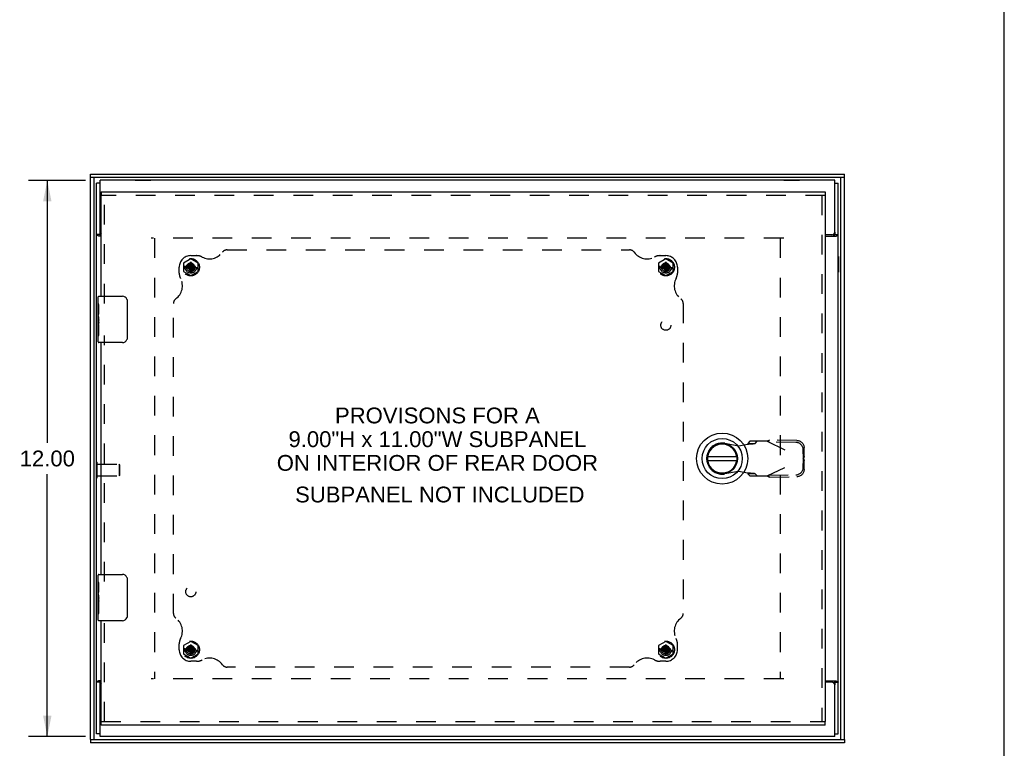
# Model space of a CAD drawing. Header units: inches. Extents: x 0 to 77.3, y 0 to 50.
# Tile 34 of 60: x 56 to 77.3, y 18.6 to 34.3. Entities that reach past the tile are written whole.
import ezdxf

# ---------------------------------------------------------------- set-up
doc = ezdxf.new("R2010")
doc.units = ezdxf.units.IN
doc.header["$LTSCALE"] = 4.25
doc.header["$MEASUREMENT"] = 0
doc.linetypes.add('HIDDEN', pattern=[0.2, 0.1, -0.1])
doc.layers.get('0').update_dxf_attribs({"linetype": 'CONTINUOUS'})
for name, color, linetype in [('DEFAULT_2', 8, 'HIDDEN'), ('DIMENSIONS', 7, 'CONTINUOUS'), ('FRONT_COVER', 7, 'CONTINUOUS'), ('REAR_DOOR', 7, 'CONTINUOUS'), ('SUBPANEL', 7, 'CONTINUOUS')]:
    doc.layers.add(name, color=color, linetype=linetype)
doc.styles.get("Standard").update_dxf_attribs({"font": 'arial.ttf'})
doc.dimstyles.new('DIMSTYLE_1', dxfattribs={"dimtxt": 0.340909, "dimasz": 0.454545, "dimexe": 0.09, "dimexo": 0.07, "dimgap": 0.0375, "dimtad": 0, "dimtih": 1, "dimtoh": 1, "dimzin": 4, "dimdsep": 46, "dimtxsty": 'Standard', "dimblk": '_FILLED', "dimblk1": '_FILLED', "dimblk2": '_FILLED', "dimcen": 0.09, "dimadec": 3, "dimazin": 1, "dimtfac": 1, "dimtdec": 3, "dimtofl": 0, "dimtmove": 0, "dimatfit": 3, "dimldrblk": '_FILLED', "dimfxl": 0, "dimtolj": 1, "dimtzin": 4, "dimarcsym": 0})

# ---------------------------------------------------------------- blocks, each defined once
blk = doc.blocks.new('_FILLED')
at = {"color": 0, "linetype": 'ByBlock'}
blk.add_solid([(0, 0), (-1, 0.2), (-1, -0.2)], dxfattribs=at)
blk = doc.blocks.new('*D3')
at = {"layer": 'DIMENSIONS', "color": 2, "linetype": 'Continuous'}
for p, q in [((57.444, 30.819), (56.214, 30.819)), ((56.623, 30.819), (56.623, 25.16)), ((56.623, 18.819), (56.623, 24.478)), ((57.444, 18.819), (56.214, 18.819))]:
    blk.add_line(p, q, dxfattribs=at)
at = {"layer": 'DIMENSIONS', "color": 2, "linetype": 'Continuous', "xscale": 0.4545454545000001, "yscale": 0.4545454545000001, "zscale": 0.4545454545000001}
for p, rotation in [((56.623, 30.819), 90), ((56.623, 18.819), 270)]:
    blk.add_blockref('_FILLED', p, dxfattribs=dict(at, rotation=rotation))
at = {"layer": 'DIMENSIONS', "color": 2, "linetype": 'Continuous', "insert": (56.623, 24.99), "char_height": 0.3409, "width": 1.19128, "attachment_point": 2, "line_spacing_factor": 0.9}
blk.add_mtext('12.00', dxfattribs=at)

msp = doc.modelspace()

# ---------------------------------------------------------------- linework, layer by layer
at = {"color": 7, "linetype": 'Continuous'}
for p, q in [((77.272727, 0), (77.272727, 50)), ((58.518945, 30.82336), (58.518945, 30.81936)), ((58.518945, 30.82336), (58.855945, 30.82336)), ((58.855945, 30.82336), (58.855945, 30.81936)), ((72.518945, 30.82336), (72.855945, 30.82336)), ((72.518945, 30.82336), (72.518945, 30.81936)), ((72.855945, 30.82336), (72.855945, 30.81936)), ((57.762445, 30.75636), (57.687445, 30.75636)), ((73.612445, 30.75636), (73.687445, 30.75636)), ((57.762445, 29.647419), (57.687445, 29.647419)), ((57.762445, 29.647419), (57.762445, 29.70436)), ((73.612445, 29.70436), (73.612445, 29.647419)), ((73.612445, 29.647419), (73.687445, 29.647419)), ((57.682445, 28.83836), (57.682445, 29.17536)), ((57.682445, 29.17536), (57.687445, 29.17536)), ((73.691445, 29.17536), (73.687445, 29.17536)), ((73.691445, 29.17536), (73.691445, 28.83836)), ((57.682445, 28.83836), (57.687445, 28.83836)), ((73.691445, 28.83836), (73.687445, 28.83836)), ((57.682445, 24.40086), (57.682445, 24.73786)), ((57.682445, 24.73786), (57.687445, 24.73786)), ((57.682445, 24.40086), (57.687445, 24.40086)), ((57.762445, 19.991301), (57.687445, 19.991301)), ((57.762445, 19.93436), (57.762445, 19.991301)), ((73.612445, 19.991301), (73.687445, 19.991301)), ((73.612445, 19.991301), (73.612445, 19.93436)), ((57.762445, 18.88236), (57.687445, 18.88236)), ((73.612445, 18.88236), (73.687445, 18.88236))]:
    msp.add_line(p, q, dxfattribs=at)
at = {"color": 3, "linetype": 'Continuous'}
for p, q in [((57.762445, 29.70436), (57.762445, 30.81936)), ((73.612445, 30.81936), (57.762445, 30.81936)), ((73.612445, 29.70436), (73.612445, 30.81936)), ((57.687445, 18.88236), (57.687445, 30.75636)), ((73.687445, 18.88236), (73.687445, 30.75636)), ((57.781945, 29.61736), (57.73063, 29.61736)), ((73.552445, 29.64436), (73.406945, 29.64436)), ((73.406945, 29.61736), (73.64426, 29.61736)), ((57.781945, 20.02136), (57.73063, 20.02136)), ((73.406945, 20.02136), (73.64426, 20.02136)), ((73.552445, 19.99436), (73.406945, 19.99436)), ((57.762445, 18.81936), (57.762445, 19.93436)), ((73.612445, 18.81936), (73.612445, 19.93436)), ((73.612445, 18.81936), (57.762445, 18.81936))]:
    msp.add_line(p, q, dxfattribs=at)
for points in [[(57.713863, 29.626587), (57.709564, 29.628413), (57.707442, 29.629328), (57.705376, 29.630244), (57.703389, 29.63116), (57.701505, 29.632073), (57.699753, 29.632975), (57.698115, 29.633878), (57.696586, 29.634791), (57.695155, 29.635725), (57.693791, 29.636711), (57.692563, 29.637709), (57.691518, 29.638674), (57.690618, 29.639625), (57.689851, 29.640567), (57.689203, 29.641505), (57.688666, 29.642443), (57.68823, 29.64339), (57.687891, 29.644351), (57.687647, 29.645336), (57.687496, 29.64636), (57.687445, 29.647419)], [(57.73063, 29.61736), (57.729643, 29.618215), (57.728493, 29.619097), (57.727165, 29.620007), (57.725666, 29.620933), (57.724005, 29.621869), (57.722192, 29.622811), (57.720245, 29.623757), (57.718188, 29.624703), (57.716045, 29.625649), (57.713863, 29.626587)], [(73.64426, 29.61736), (73.645247, 29.618215), (73.646397, 29.619097), (73.647725, 29.620007), (73.649223, 29.620933), (73.650885, 29.621869), (73.652698, 29.622811), (73.654645, 29.623757), (73.656701, 29.624703), (73.658845, 29.625649), (73.661027, 29.626587), (73.665326, 29.628413)], [(73.665326, 29.628413), (73.667447, 29.629328), (73.669514, 29.630244), (73.671501, 29.63116), (73.673385, 29.632073), (73.675137, 29.632975), (73.676775, 29.633878), (73.678304, 29.634791), (73.679735, 29.635725), (73.681098, 29.636711), (73.682327, 29.637709), (73.683372, 29.638674), (73.684272, 29.639625), (73.685039, 29.640567), (73.685687, 29.641505), (73.686224, 29.642443), (73.68666, 29.64339), (73.686998, 29.644351), (73.687243, 29.645336), (73.687394, 29.64636), (73.687445, 29.647419)], [(57.709564, 20.010307), (57.707442, 20.009392), (57.705376, 20.008476), (57.703389, 20.00756), (57.701505, 20.006647), (57.699753, 20.005745), (57.698115, 20.004842), (57.696586, 20.003929), (57.695155, 20.002995), (57.693791, 20.002009), (57.692563, 20.001011), (57.691518, 20.000046), (57.690618, 19.999095), (57.689851, 19.998153), (57.689203, 19.997216), (57.688666, 19.996277), (57.68823, 19.995331), (57.687891, 19.994369), (57.687647, 19.993384), (57.687496, 19.99236), (57.687445, 19.991301)], [(57.73063, 20.02136), (57.729643, 20.020505), (57.728493, 20.019623), (57.727165, 20.018713), (57.725666, 20.017788), (57.724005, 20.016851), (57.722192, 20.015909), (57.720245, 20.014963), (57.718188, 20.014018), (57.716045, 20.013071), (57.713863, 20.012133), (57.709564, 20.010307)], [(73.64426, 20.02136), (73.645247, 20.020505), (73.646397, 20.019623), (73.647725, 20.018713), (73.649223, 20.017788), (73.650885, 20.016851), (73.652698, 20.015909), (73.654645, 20.014963), (73.656701, 20.014018), (73.658845, 20.013071), (73.661027, 20.012133)], [(73.661027, 20.012133), (73.665326, 20.010307), (73.667447, 20.009392), (73.669514, 20.008476), (73.671501, 20.00756), (73.673385, 20.006647), (73.675137, 20.005745), (73.676775, 20.004842), (73.678304, 20.003929), (73.679735, 20.002995), (73.681098, 20.002009), (73.682327, 20.001011), (73.683372, 20.000046), (73.684272, 19.999095), (73.685039, 19.998153), (73.685687, 19.997216), (73.686224, 19.996277), (73.68666, 19.995331), (73.686998, 19.994369), (73.687243, 19.993384), (73.687394, 19.99236), (73.687445, 19.991301)]]:
    msp.add_lwpolyline(points, dxfattribs=at)
at = {"color": 7, "linetype": 'Continuous'}
for points in [[(57.773199, 29.634684), (57.770736, 29.636486), (57.769539, 29.63738), (57.768369, 29.63829), (57.767215, 29.639246), (57.766146, 29.64022), (57.765208, 29.641183), (57.764405, 29.642144), (57.763746, 29.643096), (57.763232, 29.644032), (57.762858, 29.644945), (57.762614, 29.645823), (57.762484, 29.646649), (57.762445, 29.647419)], [(57.781945, 29.625984), (57.781776, 29.626299), (57.781154, 29.627273), (57.780398, 29.628283), (57.779547, 29.629273), (57.778663, 29.63019), (57.777715, 29.631083), (57.776683, 29.631981), (57.775581, 29.632878), (57.774411, 29.633781), (57.773199, 29.634684)], [(73.591597, 29.61736), (73.591436, 29.618453), (73.591361, 29.619509), (73.591367, 29.620526), (73.591452, 29.621515), (73.591614, 29.622481), (73.591856, 29.623435), (73.592182, 29.624385), (73.592598, 29.625337), (73.593113, 29.626299), (73.593736, 29.627273), (73.594492, 29.628283), (73.595342, 29.629273), (73.596227, 29.63019), (73.597174, 29.631083), (73.598207, 29.631981), (73.599309, 29.632878), (73.600478, 29.633781), (73.60169, 29.634684), (73.602922, 29.635586), (73.604153, 29.636486), (73.605351, 29.63738), (73.606521, 29.63829), (73.607675, 29.639246), (73.608744, 29.64022), (73.609682, 29.641183), (73.610484, 29.642144), (73.611143, 29.643096), (73.611657, 29.644032), (73.612031, 29.644945), (73.612276, 29.645823), (73.612406, 29.646649), (73.612445, 29.647419)], [(57.781945, 20.012736), (57.781776, 20.012421), (57.781154, 20.011447), (57.780398, 20.010437), (57.779547, 20.009447), (57.778663, 20.00853), (57.777715, 20.007637), (57.776683, 20.006739), (57.775581, 20.005842), (57.774411, 20.004939), (57.773199, 20.004036), (57.771967, 20.003135), (57.770736, 20.002234), (57.769539, 20.00134), (57.768369, 20.000431), (57.767215, 19.999474), (57.766146, 19.998501), (57.765208, 19.997537), (57.764405, 19.996577), (57.763746, 19.995625), (57.763232, 19.994688), (57.762858, 19.993775), (57.762614, 19.992897), (57.762484, 19.992072), (57.762445, 19.991301)], [(73.591597, 20.02136), (73.591436, 20.020267), (73.591361, 20.019211), (73.591367, 20.018194), (73.591452, 20.017205), (73.591614, 20.016239), (73.591856, 20.015285), (73.592182, 20.014335), (73.592598, 20.013383), (73.593113, 20.012421), (73.593736, 20.011447), (73.594492, 20.010437), (73.595342, 20.009447), (73.596227, 20.00853), (73.597174, 20.007637), (73.598207, 20.006739), (73.599309, 20.005842), (73.600478, 20.004939), (73.60169, 20.004036)], [(73.60169, 20.004036), (73.604153, 20.002234), (73.605351, 20.00134), (73.606521, 20.000431), (73.607675, 19.999474), (73.608744, 19.998501), (73.609682, 19.997537), (73.610484, 19.996577), (73.611143, 19.995625), (73.611657, 19.994688), (73.612031, 19.993775), (73.612276, 19.992897), (73.612406, 19.992072), (73.612445, 19.991301)]]:
    msp.add_lwpolyline(points, dxfattribs=at)
at = {"color": 3, "linetype": 'Continuous'}
for centre, start, end in [((57.822445, 29.70436), 180, 227.5190879), ((73.552445, 29.70436), 270, 360), ((57.822445, 19.93436), 132.4809121, 180), ((73.552445, 19.93436), 0, 90)]:
    msp.add_arc(centre, 0.06, start, end, dxfattribs=at)
at = {"layer": 'DEFAULT_2', "color": 8, "linetype": 'HIDDEN'}
for p, q in [((72.512445, 29.56936), (58.862445, 29.56936)), ((58.937445, 29.56936), (58.937445, 20.06936)), ((72.437445, 29.56936), (72.437445, 20.06936)), ((57.687445, 24.73786), (57.700445, 24.73786)), ((57.700445, 24.40086), (57.700445, 24.73786)), ((57.700445, 24.69336), (58.172445, 24.69336)), ((58.172445, 24.69336), (58.172445, 24.44536)), ((58.182445, 24.68336), (58.172445, 24.69336)), ((58.182445, 24.68336), (58.182445, 24.45536)), ((57.700445, 24.44536), (58.172445, 24.44536)), ((58.182445, 24.45536), (58.172445, 24.44536)), ((57.687445, 24.40086), (57.700445, 24.40086)), ((72.512445, 20.06936), (58.862445, 20.06936))]:
    msp.add_line(p, q, dxfattribs=at)
at = {"layer": 'FRONT_COVER', "color": 7, "linetype": 'Continuous'}
for p, q in [((57.552445, 30.87936), (57.552445, 30.95436)), ((73.822445, 30.87936), (57.552445, 30.87936)), ((57.627445, 30.87936), (57.627445, 18.75936)), ((73.747445, 18.75936), (73.747445, 30.87936)), ((73.822445, 30.87936), (73.822445, 30.95436)), ((57.552445, 18.75936), (57.552445, 18.68436)), ((57.552445, 18.75936), (73.822445, 18.75936)), ((73.822445, 18.75936), (73.822445, 18.68436))]:
    msp.add_line(p, q, dxfattribs=at)
at = {"layer": 'FRONT_COVER', "color": 3, "linetype": 'Continuous'}
for p, q in [((57.552445, 30.95436), (73.822445, 30.95436)), ((57.552445, 18.75936), (57.552445, 30.87936)), ((73.822445, 18.75936), (73.822445, 30.87936)), ((73.822445, 18.68436), (57.552445, 18.68436))]:
    msp.add_line(p, q, dxfattribs=at)
at = {"layer": 'REAR_DOOR', "color": 7, "linetype": 'Continuous'}
for p, q in [((57.781945, 30.56936), (57.781945, 30.49436)), ((73.406945, 30.56936), (73.406945, 30.49436)), ((57.721945, 28.160401), (57.721945, 28.30436)), ((57.736945, 28.31936), (58.246945, 28.31936)), ((57.721945, 28.081409), (57.721945, 28.157224)), ((57.730893, 28.102298), (57.721945, 28.102298)), ((57.721953, 28.070853), (57.721945, 28.081409)), ((57.721953, 27.934535), (57.721953, 28.070853)), ((57.731945, 27.934535), (57.731945, 28.091334)), ((58.346852, 28.21936), (58.346852, 27.41936)), ((57.721945, 27.904455), (57.721945, 27.934535)), ((57.724731, 27.871677), (57.721945, 27.871677)), ((57.721953, 27.934535), (57.731945, 27.934535)), ((57.721945, 27.739895), (57.731204, 27.739895)), ((57.721945, 27.70392), (57.731945, 27.70392)), ((57.721953, 27.473549), (57.721953, 27.641046)), ((57.721953, 27.641046), (57.731945, 27.641046)), ((57.731945, 27.750866), (57.731945, 27.803851)), ((57.731945, 27.473549), (57.731945, 27.70392)), ((57.721945, 27.33436), (57.721945, 27.473549)), ((57.721953, 27.473549), (57.731945, 27.473549)), ((58.246945, 27.31936), (57.736945, 27.31936)), ((71.497636, 24.856431), (70.872655, 24.856431)), ((70.872655, 24.777691), (71.497636, 24.777691)), ((57.736945, 22.31936), (58.246945, 22.31936)), ((57.721945, 22.160401), (57.721945, 22.30436)), ((57.721945, 22.081409), (57.721945, 22.157224)), ((57.730893, 22.102298), (57.721945, 22.102298)), ((58.346852, 22.21936), (58.346852, 21.41936)), ((57.721953, 22.070853), (57.721945, 22.081409)), ((57.721945, 21.904455), (57.721945, 21.934535)), ((57.721945, 21.795857), (57.721945, 21.902008)), ((57.721953, 21.934535), (57.721953, 22.070853)), ((57.721953, 21.934535), (57.731945, 21.934535)), ((57.731945, 21.934535), (57.731945, 22.091334)), ((57.724731, 21.871677), (57.721945, 21.871677)), ((57.721953, 21.780461), (57.721945, 21.795857)), ((57.721945, 21.739895), (57.731204, 21.739895)), ((57.721945, 21.70392), (57.731945, 21.70392)), ((57.731945, 21.750866), (57.731945, 21.803851)), ((57.731945, 21.473549), (57.731945, 21.70392)), ((57.721945, 21.33436), (57.721945, 21.473549)), ((57.721953, 21.473549), (57.721953, 21.641046)), ((57.721953, 21.641046), (57.731945, 21.641046)), ((57.721953, 21.473549), (57.731945, 21.473549)), ((58.246945, 21.31936), (57.736945, 21.31936)), ((57.781945, 19.06936), (57.781945, 19.14436)), ((73.406945, 19.06936), (73.406945, 19.14436))]:
    msp.add_line(p, q, dxfattribs=at)
at = {"layer": 'REAR_DOOR', "color": 3, "linetype": 'Continuous'}
for p, q in [((57.781945, 30.56936), (73.406945, 30.56936)), ((57.781945, 28.31936), (57.781945, 30.49436)), ((73.406945, 30.49436), (73.406945, 19.14436)), ((57.781945, 22.31936), (57.781945, 27.31936)), ((57.781945, 19.14436), (57.781945, 21.31936)), ((73.406945, 19.06936), (57.781945, 19.06936))]:
    msp.add_line(p, q, dxfattribs=at)
at = {"layer": 'REAR_DOOR', "color": 8, "linetype": 'HIDDEN'}
for p, q in [((73.406945, 30.49436), (57.781945, 30.49436)), ((57.856945, 28.16436), (57.856945, 30.49436)), ((73.331945, 30.49436), (73.331945, 19.14436)), ((59.719445, 29.124493), (59.563445, 29.034427)), ((59.875445, 29.034427), (59.719445, 29.124493)), ((69.969445, 29.124493), (69.813445, 29.034427)), ((70.125445, 29.034427), (69.969445, 29.124493)), ((59.563445, 29.034427), (59.563445, 28.854293)), ((59.62116, 28.95986), (59.620178, 28.959824)), ((59.620178, 28.959824), (59.818711, 28.928896)), ((59.620178, 28.928896), (59.818711, 28.959824)), ((59.620178, 28.928896), (59.62116, 28.92886)), ((59.650945, 28.95986), (59.62116, 28.95986)), ((59.62116, 28.92886), (59.650945, 28.92886)), ((59.625445, 28.94436), (59.719445, 28.94436)), ((59.684545, 28.979259), (59.650945, 28.95986)), ((59.650945, 28.95986), (59.787945, 28.92886)), ((59.650945, 28.92886), (59.787945, 28.95986)), ((59.650945, 28.92886), (59.684545, 28.909461)), ((59.703945, 29.01286), (59.684545, 28.979259)), ((59.684545, 28.909461), (59.754344, 28.979259)), ((59.684545, 28.979259), (59.754344, 28.909461)), ((59.684545, 28.909461), (59.703945, 28.87586)), ((59.703981, 29.043627), (59.703945, 29.042645)), ((59.703945, 29.042645), (59.703945, 29.01286)), ((59.703945, 28.87586), (59.734945, 29.01286)), ((59.734945, 28.87586), (59.703945, 29.01286)), ((59.703981, 28.845094), (59.734908, 29.043627)), ((59.734908, 28.845094), (59.703981, 29.043627)), ((59.719445, 28.94436), (59.719445, 28.87036)), ((59.734945, 29.042645), (59.734908, 29.043627)), ((59.734945, 29.01286), (59.734945, 29.042645)), ((59.754344, 28.979259), (59.734945, 29.01286)), ((59.734945, 28.87586), (59.754344, 28.909461)), ((59.787945, 28.95986), (59.754344, 28.979259)), ((59.754344, 28.909461), (59.787945, 28.92886)), ((59.81773, 28.95986), (59.787945, 28.95986)), ((59.787945, 28.92886), (59.81773, 28.92886)), ((59.818711, 28.959824), (59.81773, 28.95986)), ((59.81773, 28.92886), (59.818711, 28.928896)), ((59.875445, 28.854293), (59.875445, 29.034427)), ((69.813445, 29.034427), (69.813445, 28.854293)), ((69.87116, 28.95986), (69.870178, 28.959824)), ((69.870178, 28.928896), (70.068711, 28.959824)), ((69.870178, 28.959824), (70.068711, 28.928896)), ((69.870178, 28.928896), (69.87116, 28.92886)), ((69.900945, 28.95986), (69.87116, 28.95986)), ((69.87116, 28.92886), (69.900945, 28.92886)), ((69.875445, 28.94436), (69.969445, 28.94436)), ((69.934545, 28.979259), (69.900945, 28.95986)), ((69.900945, 28.92886), (70.037945, 28.95986)), ((69.900945, 28.95986), (70.037945, 28.92886)), ((69.900945, 28.92886), (69.934545, 28.909461)), ((69.953945, 29.01286), (69.934545, 28.979259)), ((69.934545, 28.909461), (70.004344, 28.979259)), ((69.934545, 28.979259), (70.004344, 28.909461)), ((69.934545, 28.909461), (69.953945, 28.87586)), ((69.953981, 29.043627), (69.953945, 29.042645)), ((69.953945, 29.042645), (69.953945, 29.01286)), ((69.953945, 28.87586), (69.984945, 29.01286)), ((69.984945, 28.87586), (69.953945, 29.01286)), ((69.953981, 28.845094), (69.984908, 29.043627)), ((69.984908, 28.845094), (69.953981, 29.043627)), ((69.969445, 28.94436), (69.969445, 28.87036)), ((69.984945, 29.042645), (69.984908, 29.043627)), ((69.984945, 29.01286), (69.984945, 29.042645)), ((70.004344, 28.979259), (69.984945, 29.01286)), ((69.984945, 28.87586), (70.004344, 28.909461)), ((70.037945, 28.95986), (70.004344, 28.979259)), ((70.004344, 28.909461), (70.037945, 28.92886)), ((70.06773, 28.95986), (70.037945, 28.95986)), ((70.037945, 28.92886), (70.06773, 28.92886)), ((70.068711, 28.959824), (70.06773, 28.95986)), ((70.06773, 28.92886), (70.068711, 28.928896)), ((70.125445, 28.854293), (70.125445, 29.034427)), ((59.563445, 28.854293), (59.719445, 28.764227)), ((59.703945, 28.87586), (59.703945, 28.846075)), ((59.703945, 28.846075), (59.703981, 28.845094)), ((59.719445, 28.764227), (59.875445, 28.854293)), ((59.734908, 28.845094), (59.734945, 28.846075)), ((59.734945, 28.846075), (59.734945, 28.87586)), ((69.813445, 28.854293), (69.969445, 28.764227)), ((69.953945, 28.87586), (69.953945, 28.846075)), ((69.953945, 28.846075), (69.953981, 28.845094)), ((69.969445, 28.764227), (70.125445, 28.854293)), ((69.984908, 28.845094), (69.984945, 28.846075)), ((69.984945, 28.846075), (69.984945, 28.87586)), ((57.856945, 22.16436), (57.856945, 27.47436)), ((71.245168, 25.146254), (71.539508, 25.09262)), ((71.539508, 25.09262), (71.736358, 25.130476)), ((71.781819, 25.191045), (71.740235, 25.144993)), ((71.740235, 25.144993), (71.895323, 25.144993)), ((72.155618, 25.191045), (71.781819, 25.191045)), ((71.895323, 25.144993), (71.936907, 25.191045)), ((72.155618, 25.191045), (72.94302, 24.817029)), ((72.183902, 25.177611), (72.203657, 25.2192)), ((72.77437, 25.16753), (72.183902, 25.177611)), ((72.794125, 25.20912), (72.203657, 25.2192)), ((72.936638, 24.820061), (72.93325, 25.012998)), ((72.956393, 24.86165), (72.936638, 24.820061)), ((72.956393, 24.86165), (72.953005, 25.054587)), ((72.956393, 24.86165), (72.954236, 24.854371)), ((72.155618, 24.443014), (72.94302, 24.817029)), ((72.93325, 24.621061), (72.936638, 24.813998)), ((72.936638, 24.813998), (72.956393, 24.772409)), ((72.947568, 24.832084), (72.94302, 24.817029)), ((72.953005, 24.579472), (72.956393, 24.772409)), ((71.539508, 24.541439), (71.245168, 24.487805)), ((71.736358, 24.503583), (71.539508, 24.541439)), ((71.895323, 24.489066), (71.740235, 24.489066)), ((71.740235, 24.489066), (71.781819, 24.443014)), ((71.781819, 24.443014), (72.155618, 24.443014)), ((71.936907, 24.443014), (71.895323, 24.489066)), ((72.183902, 24.456448), (72.77437, 24.466529)), ((72.203657, 24.414859), (72.183902, 24.456448)), ((72.203657, 24.414859), (72.794125, 24.424939)), ((57.856945, 19.14436), (57.856945, 21.47436)), ((59.719445, 20.874493), (59.563445, 20.784427)), ((59.875445, 20.784427), (59.719445, 20.874493)), ((69.969445, 20.874493), (69.813445, 20.784427)), ((70.125445, 20.784427), (69.969445, 20.874493)), ((59.563445, 20.784427), (59.563445, 20.604293)), ((59.62116, 20.70986), (59.620178, 20.709824)), ((59.620178, 20.709824), (59.818711, 20.678896)), ((59.620178, 20.678896), (59.818711, 20.709824)), ((59.620178, 20.678896), (59.62116, 20.67886)), ((59.650945, 20.70986), (59.62116, 20.70986)), ((59.62116, 20.67886), (59.650945, 20.67886)), ((59.625445, 20.69436), (59.719445, 20.69436)), ((59.684545, 20.729259), (59.650945, 20.70986)), ((59.650945, 20.70986), (59.787945, 20.67886)), ((59.650945, 20.67886), (59.787945, 20.70986)), ((59.650945, 20.67886), (59.684545, 20.659461)), ((59.703945, 20.76286), (59.684545, 20.729259)), ((59.684545, 20.729259), (59.754344, 20.659461)), ((59.684545, 20.659461), (59.754344, 20.729259)), ((59.684545, 20.659461), (59.703945, 20.62586)), ((59.703981, 20.793627), (59.703945, 20.792645)), ((59.703945, 20.792645), (59.703945, 20.76286)), ((59.734945, 20.62586), (59.703945, 20.76286)), ((59.703945, 20.62586), (59.734945, 20.76286)), ((59.703945, 20.62586), (59.703945, 20.596075)), ((59.734908, 20.595094), (59.703981, 20.793627)), ((59.703981, 20.595094), (59.734908, 20.793627)), ((59.719445, 20.69436), (59.719445, 20.62036)), ((59.734945, 20.792645), (59.734908, 20.793627)), ((59.734945, 20.76286), (59.734945, 20.792645)), ((59.754344, 20.729259), (59.734945, 20.76286)), ((59.734945, 20.62586), (59.754344, 20.659461)), ((59.734945, 20.596075), (59.734945, 20.62586)), ((59.787945, 20.70986), (59.754344, 20.729259)), ((59.754344, 20.659461), (59.787945, 20.67886)), ((59.81773, 20.70986), (59.787945, 20.70986)), ((59.787945, 20.67886), (59.81773, 20.67886)), ((59.818711, 20.709824), (59.81773, 20.70986)), ((59.81773, 20.67886), (59.818711, 20.678896)), ((59.875445, 20.604293), (59.875445, 20.784427)), ((69.813445, 20.784427), (69.813445, 20.604293)), ((69.87116, 20.70986), (69.870178, 20.709824)), ((69.870178, 20.678896), (70.068711, 20.709824)), ((69.870178, 20.709824), (70.068711, 20.678896)), ((69.870178, 20.678896), (69.87116, 20.67886)), ((69.900945, 20.70986), (69.87116, 20.70986)), ((69.87116, 20.67886), (69.900945, 20.67886)), ((69.875445, 20.69436), (69.969445, 20.69436)), ((69.934545, 20.729259), (69.900945, 20.70986)), ((69.900945, 20.67886), (70.037945, 20.70986)), ((69.900945, 20.70986), (70.037945, 20.67886)), ((69.900945, 20.67886), (69.934545, 20.659461)), ((69.953945, 20.76286), (69.934545, 20.729259)), ((69.934545, 20.729259), (70.004344, 20.659461)), ((69.934545, 20.659461), (70.004344, 20.729259)), ((69.934545, 20.659461), (69.953945, 20.62586)), ((69.953981, 20.793627), (69.953945, 20.792645)), ((69.953945, 20.792645), (69.953945, 20.76286)), ((69.984945, 20.62586), (69.953945, 20.76286)), ((69.953945, 20.62586), (69.984945, 20.76286)), ((69.953945, 20.62586), (69.953945, 20.596075)), ((69.984908, 20.595094), (69.953981, 20.793627)), ((69.953981, 20.595094), (69.984908, 20.793627)), ((69.969445, 20.69436), (69.969445, 20.62036)), ((69.984945, 20.792645), (69.984908, 20.793627)), ((69.984945, 20.76286), (69.984945, 20.792645)), ((70.004344, 20.729259), (69.984945, 20.76286)), ((69.984945, 20.62586), (70.004344, 20.659461)), ((69.984945, 20.596075), (69.984945, 20.62586)), ((70.037945, 20.70986), (70.004344, 20.729259)), ((70.004344, 20.659461), (70.037945, 20.67886)), ((70.06773, 20.70986), (70.037945, 20.70986)), ((70.037945, 20.67886), (70.06773, 20.67886)), ((70.068711, 20.709824), (70.06773, 20.70986)), ((70.06773, 20.67886), (70.068711, 20.678896)), ((70.125445, 20.604293), (70.125445, 20.784427)), ((59.563445, 20.604293), (59.719445, 20.514227)), ((59.703945, 20.596075), (59.703981, 20.595094)), ((59.719445, 20.514227), (59.875445, 20.604293)), ((59.734908, 20.595094), (59.734945, 20.596075)), ((69.813445, 20.604293), (69.969445, 20.514227)), ((69.953945, 20.596075), (69.953981, 20.595094)), ((69.969445, 20.514227), (70.125445, 20.604293)), ((69.984908, 20.595094), (69.984945, 20.596075)), ((57.781945, 19.14436), (73.406945, 19.14436))]:
    msp.add_line(p, q, dxfattribs=at)
for points in [[(59.620178, 28.959824), (59.620049, 28.954673), (59.619971, 28.94953), (59.619944, 28.94436), (59.619971, 28.939191), (59.620049, 28.934047), (59.620178, 28.928896)], [(59.719445, 29.04386), (59.71685, 29.043854), (59.714265, 29.043834), (59.711685, 29.043801), (59.709111, 29.043756), (59.706544, 29.043698), (59.703981, 29.043627)], [(59.734908, 29.043627), (59.732346, 29.043697), (59.72978, 29.043756), (59.727207, 29.043801), (59.724627, 29.043834), (59.722041, 29.043854), (59.719445, 29.04386)], [(59.818711, 28.928896), (59.81884, 28.934047), (59.818919, 28.939191), (59.818946, 28.94436), (59.818919, 28.94953), (59.81884, 28.954673), (59.818711, 28.959824)], [(69.870178, 28.959824), (69.870049, 28.954673), (69.869971, 28.94953), (69.869944, 28.94436), (69.869971, 28.939191), (69.870049, 28.934047), (69.870178, 28.928896)], [(69.969445, 29.04386), (69.96685, 29.043854), (69.964265, 29.043834), (69.961685, 29.043801), (69.959111, 29.043756), (69.956544, 29.043698), (69.953981, 29.043627)], [(69.984908, 29.043627), (69.982346, 29.043697), (69.97978, 29.043756), (69.977207, 29.043801), (69.974627, 29.043834), (69.972041, 29.043854), (69.969445, 29.04386)], [(70.068711, 28.928896), (70.06884, 28.934047), (70.068919, 28.939191), (70.068946, 28.94436), (70.068919, 28.94953), (70.06884, 28.954673), (70.068711, 28.959824)], [(59.716239, 28.859426), (59.712278, 28.858491), (59.708003, 28.857807), (59.703377, 28.857353), (59.698472, 28.857197), (59.69335, 28.857396), (59.688081, 28.85796), (59.68278, 28.85892), (59.677441, 28.860267)], [(59.703981, 28.845094), (59.706543, 28.845023), (59.709109, 28.844964), (59.711683, 28.844919), (59.714263, 28.844886), (59.716849, 28.844866), (59.719445, 28.84486)], [(59.716239, 28.859426), (59.717105, 28.862304), (59.717928, 28.865086), (59.718707, 28.867771), (59.719445, 28.87036)], [(59.719445, 28.84486), (59.72204, 28.844866), (59.724625, 28.844886), (59.727205, 28.844919), (59.729779, 28.844964), (59.732345, 28.845023), (59.734908, 28.845094)], [(69.966239, 28.859426), (69.962278, 28.858491), (69.958003, 28.857807), (69.953377, 28.857353), (69.948472, 28.857197), (69.94335, 28.857396), (69.938081, 28.85796), (69.93278, 28.85892), (69.927441, 28.860267)], [(69.953981, 28.845094), (69.956543, 28.845023), (69.959109, 28.844964), (69.961683, 28.844919), (69.964263, 28.844886), (69.966849, 28.844866), (69.969445, 28.84486)], [(69.966239, 28.859426), (69.967105, 28.862304), (69.967928, 28.865086), (69.968707, 28.867771), (69.969445, 28.87036)], [(69.969445, 28.84486), (69.97204, 28.844866), (69.974625, 28.844886), (69.977205, 28.844919), (69.979779, 28.844964), (69.982345, 28.845023), (69.984908, 28.845094)], [(71.736358, 25.130476), (71.752431, 25.131513), (71.768344, 25.13255), (71.783937, 25.133587), (71.799058, 25.134624), (71.813557, 25.13566), (71.827288, 25.136697), (71.840115, 25.137734), (71.85191, 25.138771), (71.862559, 25.139808), (71.871952, 25.140845), (71.879998, 25.141882), (71.886617, 25.142919), (71.891742, 25.143956), (71.895323, 25.144993)], [(71.740235, 25.144993), (71.739973, 25.142573), (71.739516, 25.140154), (71.738889, 25.137734), (71.738126, 25.135315), (71.737267, 25.132895), (71.736358, 25.130476)], [(72.155618, 25.191045), (72.163672, 25.195837), (72.171718, 25.200613), (72.179747, 25.205354), (72.187752, 25.210043), (72.195725, 25.214664), (72.203657, 25.2192)], [(72.93325, 25.012998), (72.932217, 25.028002), (72.929716, 25.042733), (72.925724, 25.057259), (72.920312, 25.071378), (72.913515, 25.084949), (72.905418, 25.097854), (72.896081, 25.10996), (72.88561, 25.121165), (72.874089, 25.13135), (72.861641, 25.140432), (72.848371, 25.14831), (72.834414, 25.154924), (72.819894, 25.160192), (72.804954, 25.16408), (72.789803, 25.166518), (72.77437, 25.16753)], [(72.794125, 25.20912), (72.809558, 25.208108), (72.82471, 25.205669), (72.839651, 25.201781), (72.854171, 25.196513), (72.868128, 25.189898), (72.881398, 25.18202), (72.893846, 25.172938), (72.905367, 25.162752), (72.915837, 25.151547), (72.925174, 25.139441), (72.933271, 25.126537), (72.940067, 25.112966), (72.945479, 25.098847), (72.949471, 25.084321), (72.951972, 25.06959), (72.953005, 25.054587)], [(72.94302, 24.817029), (72.947568, 24.801974), (72.949816, 24.794488)], [(72.954236, 24.854371), (72.949816, 24.839571), (72.947568, 24.832084)], [(72.949816, 24.794488), (72.954236, 24.779688), (72.956393, 24.772409)], [(71.895323, 24.489066), (71.891742, 24.490103), (71.886617, 24.49114), (71.879999, 24.492177), (71.871953, 24.493214), (71.862559, 24.494251), (71.851911, 24.495288), (71.840116, 24.496324), (71.827289, 24.497361), (71.813558, 24.498398), (71.799059, 24.499435), (71.783938, 24.500472), (71.768344, 24.501509), (71.752432, 24.502546), (71.736358, 24.503583)], [(71.736358, 24.503583), (71.737267, 24.501164), (71.738126, 24.498744), (71.738889, 24.496325), (71.739516, 24.493905), (71.739973, 24.491486), (71.740235, 24.489066)], [(72.203657, 24.414859), (72.195725, 24.419395), (72.187752, 24.424016), (72.179747, 24.428705), (72.171718, 24.433446), (72.163672, 24.438221), (72.155618, 24.443014)], [(72.77437, 24.466529), (72.789803, 24.467541), (72.804955, 24.469979), (72.819896, 24.473867), (72.834416, 24.479136), (72.848373, 24.48575), (72.861643, 24.493628), (72.874091, 24.502711), (72.885612, 24.512896), (72.896083, 24.524101), (72.905419, 24.536207), (72.913516, 24.549111), (72.920313, 24.562682), (72.925724, 24.576801), (72.929716, 24.591327), (72.932217, 24.606058), (72.93325, 24.621061)], [(72.953005, 24.579472), (72.951972, 24.564468), (72.949471, 24.549736), (72.945479, 24.53521), (72.940067, 24.521091), (72.93327, 24.50752), (72.925173, 24.494616), (72.915836, 24.48251), (72.905365, 24.471305), (72.893844, 24.46112), (72.881396, 24.452037), (72.868126, 24.444159), (72.854169, 24.437545), (72.839649, 24.432277), (72.824709, 24.42839), (72.809558, 24.425951), (72.794125, 24.424939)], [(59.620178, 20.709824), (59.620049, 20.704673), (59.619971, 20.69953), (59.619944, 20.69436), (59.619971, 20.689191), (59.620049, 20.684047), (59.620178, 20.678896)], [(59.716239, 20.609426), (59.712278, 20.608491), (59.708003, 20.607807), (59.703377, 20.607353), (59.698472, 20.607197), (59.69335, 20.607396), (59.688081, 20.60796), (59.68278, 20.60892), (59.677441, 20.610267)], [(59.719445, 20.79386), (59.71685, 20.793854), (59.714265, 20.793834), (59.711685, 20.793801), (59.709111, 20.793756), (59.706544, 20.793698), (59.703981, 20.793627)], [(59.716239, 20.609426), (59.717105, 20.612304), (59.717928, 20.615086), (59.718707, 20.617771), (59.719445, 20.62036)], [(59.734908, 20.793627), (59.732346, 20.793697), (59.72978, 20.793756), (59.727207, 20.793801), (59.724627, 20.793834), (59.722041, 20.793854), (59.719445, 20.79386)], [(59.818711, 20.678896), (59.81884, 20.684047), (59.818919, 20.689191), (59.818946, 20.69436), (59.818919, 20.69953), (59.81884, 20.704673), (59.818711, 20.709824)], [(69.870178, 20.709824), (69.870049, 20.704673), (69.869971, 20.69953), (69.869944, 20.69436), (69.869971, 20.689191), (69.870049, 20.684047), (69.870178, 20.678896)], [(69.966239, 20.609426), (69.962278, 20.608491), (69.958003, 20.607807), (69.953377, 20.607353), (69.948472, 20.607197), (69.94335, 20.607396), (69.938081, 20.60796), (69.93278, 20.60892), (69.927441, 20.610267)], [(69.969445, 20.79386), (69.96685, 20.793854), (69.964265, 20.793834), (69.961685, 20.793801), (69.959111, 20.793756), (69.956544, 20.793698), (69.953981, 20.793627)], [(69.966239, 20.609426), (69.967105, 20.612304), (69.967928, 20.615086), (69.968707, 20.617771), (69.969445, 20.62036)], [(69.984908, 20.793627), (69.982346, 20.793697), (69.97978, 20.793756), (69.977207, 20.793801), (69.974627, 20.793834), (69.972041, 20.793854), (69.969445, 20.79386)], [(70.068711, 20.678896), (70.06884, 20.684047), (70.068919, 20.689191), (70.068946, 20.69436), (70.068919, 20.69953), (70.06884, 20.704673), (70.068711, 20.709824)], [(59.703981, 20.595094), (59.706543, 20.595023), (59.709109, 20.594964), (59.711683, 20.594919), (59.714263, 20.594886), (59.716849, 20.594866), (59.719445, 20.59486)], [(59.719445, 20.59486), (59.72204, 20.594866), (59.724625, 20.594886), (59.727205, 20.594919), (59.729779, 20.594964), (59.732345, 20.595023), (59.734908, 20.595094)], [(69.953981, 20.595094), (69.956543, 20.595023), (69.959109, 20.594964), (69.961683, 20.594919), (69.964263, 20.594886), (69.966849, 20.594866), (69.969445, 20.59486)], [(69.969445, 20.59486), (69.97204, 20.594866), (69.974625, 20.594886), (69.977205, 20.594919), (69.979779, 20.594964), (69.982345, 20.595023), (69.984908, 20.595094)]]:
    msp.add_lwpolyline(points, dxfattribs=at)
at = {"layer": 'REAR_DOOR', "color": 7, "linetype": 'Continuous'}
for points in [[(57.721945, 28.160363), (57.722156, 28.157017), (57.72268, 28.152752), (57.723551, 28.147558), (57.724668, 28.14147), (57.725979, 28.134525), (57.727374, 28.126836), (57.728753, 28.118542), (57.730032, 28.109765), (57.731082, 28.100665), (57.731945, 28.091334)], [(58.340174, 28.255531), (58.342176, 28.249847), (58.343835, 28.243997), (58.345141, 28.238004), (58.346085, 28.231887), (58.346659, 28.225665), (58.346852, 28.21936)], [(57.721945, 27.904455), (57.722153, 27.897267), (57.72272, 27.889565), (57.723569, 27.881277), (57.724611, 27.872614), (57.725751, 27.863736), (57.726922, 27.854724), (57.728058, 27.845674), (57.729112, 27.836713), (57.73004, 27.827975), (57.730826, 27.819529), (57.73147, 27.811502), (57.731945, 27.803851)], [(57.721945, 27.641046), (57.721947, 27.764981), (57.72195, 27.768064), (57.721945, 27.902008)], [(57.731945, 27.750866), (57.731559, 27.744683), (57.731106, 27.738564), (57.730588, 27.732498), (57.730018, 27.72652), (57.729407, 27.720666), (57.728761, 27.714924)], [(58.346852, 27.41936), (58.346659, 27.413059), (58.346086, 27.406839), (58.345142, 27.400722), (58.343836, 27.394728), (58.342177, 27.388876), (58.340174, 27.383189)], [(57.721945, 22.160363), (57.722156, 22.157017), (57.72268, 22.152752), (57.723551, 22.147558), (57.724668, 22.14147), (57.725979, 22.134525), (57.727374, 22.126836), (57.728753, 22.118542), (57.730032, 22.109765), (57.731082, 22.100665), (57.731945, 22.091334)], [(58.340174, 22.255531), (58.342176, 22.249847), (58.343835, 22.243997), (58.345141, 22.238004), (58.346085, 22.231887), (58.346659, 22.225665), (58.346852, 22.21936)], [(57.721945, 21.904455), (57.722153, 21.897267), (57.72272, 21.889565), (57.723569, 21.881277), (57.724611, 21.872614), (57.725751, 21.863736), (57.726922, 21.854724), (57.728058, 21.845674), (57.729112, 21.836713), (57.73004, 21.827975), (57.730826, 21.819529), (57.73147, 21.811502), (57.731945, 21.803851)], [(57.721945, 21.641046), (57.721947, 21.764981), (57.72195, 21.768064), (57.721953, 21.780461)], [(57.731945, 21.750866), (57.731559, 21.744683), (57.731106, 21.738564), (57.730588, 21.732498), (57.730018, 21.72652), (57.729407, 21.720666), (57.728761, 21.714924)], [(58.346852, 21.41936), (58.346659, 21.413059), (58.346086, 21.406839), (58.345142, 21.400722), (58.343836, 21.394728), (58.342177, 21.388876), (58.340174, 21.383189)]]:
    msp.add_lwpolyline(points, dxfattribs=at)
at = {"layer": 'REAR_DOOR', "color": 8, "linetype": 'HIDDEN'}
for centre, radius in [((59.719445, 28.94436), 0.1865), ((69.969445, 28.94436), 0.1865), ((59.719445, 28.94436), 0.094), ((69.969445, 28.94436), 0.094), ((59.719445, 20.69436), 0.1865), ((69.969445, 20.69436), 0.1865), ((59.719445, 20.69436), 0.094), ((69.969445, 20.69436), 0.094)]:
    msp.add_circle(centre, radius, dxfattribs=at)
at = {"layer": 'REAR_DOOR', "color": 7, "linetype": 'Continuous'}
for radius in [0.551181, 0.433071, 0.32874, 0.316929]:
    msp.add_circle((71.185146, 24.817061), radius, dxfattribs=at)
at = {"layer": 'REAR_DOOR', "color": 8, "linetype": 'HIDDEN'}
for centre, radius, start, end in [((59.719445, 28.94436), 0.084995, 267.8381885, 180), ((59.719445, 28.94436), 0.074, 270, 180), ((69.969445, 28.94436), 0.084995, 267.8381885, 180), ((69.969445, 28.94436), 0.074, 270, 180), ((71.185177, 24.817029), 0.334646, 79.6729793, 280.3270207), ((59.719445, 20.69436), 0.084995, 267.8381885, 180), ((59.719445, 20.69436), 0.074, 270, 180), ((69.969445, 20.69436), 0.084995, 267.8381885, 180), ((69.969445, 20.69436), 0.074, 270, 180)]:
    msp.add_arc(centre, radius, start, end, dxfattribs=at)
at = {"layer": 'REAR_DOOR', "color": 7, "linetype": 'Continuous'}
for centre, radius, start, end in [((57.736945, 28.30436), 0.015, 90, 180), ((58.246945, 28.21936), 0.1, 21.1998622, 90), ((57.736945, 27.33436), 0.015, 180, 270), ((58.246945, 27.41936), 0.1, 270, 338.8000864), ((71.185146, 24.817061), 0.314961, 10.0786581, 349.9213419), ((57.736945, 22.30436), 0.015, 90, 180), ((58.246945, 22.21936), 0.1, 21.1998622, 90), ((57.736945, 21.33436), 0.015, 180, 270), ((58.246945, 21.41936), 0.1, 270, 338.8000864)]:
    msp.add_arc(centre, radius, start, end, dxfattribs=at)
for centre, start_param, end_param in [((57.921945, 27.737329), 3.141592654, 3.40340948), ((57.921945, 21.737329), -3.141592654, -2.879775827)]:
    msp.add_ellipse(centre, major_axis=(0.2, 0), ratio=0.432808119, start_param=start_param, end_param=end_param, dxfattribs=at)
at = {"layer": 'SUBPANEL', "color": 8, "linetype": 'HIDDEN'}
for p, q in [((60.502229, 29.31936), (69.18666, 29.31936)), ((59.719445, 29.19436), (59.844445, 29.19436)), ((69.844445, 29.19436), (69.969445, 29.19436)), ((59.469445, 28.81936), (59.469445, 28.94436)), ((70.219445, 28.94436), (70.219445, 28.81936)), ((59.344445, 21.477145), (59.344445, 28.161576)), ((70.344445, 28.161576), (70.344445, 21.477145)), ((59.469445, 20.69436), (59.469445, 20.81936)), ((70.219445, 20.69436), (70.219445, 20.81936)), ((59.844445, 20.44436), (59.719445, 20.44436)), ((69.969445, 20.44436), (69.844445, 20.44436)), ((69.18666, 20.31936), (60.502229, 20.31936))]:
    msp.add_line(p, q, dxfattribs=at)
for centre, radius in [((59.719445, 28.94436), 0.125), ((69.969445, 28.94436), 0.125), ((69.969445, 27.69436), 0.109), ((59.719445, 21.94436), 0.109), ((59.719445, 20.69436), 0.125), ((69.969445, 20.69436), 0.125)]:
    msp.add_circle(centre, radius, dxfattribs=at)
for centre, radius, start, end in [((60.502229, 29.19436), 0.125, 90, 144.1013023), ((69.18666, 29.19436), 0.125, 35.8986977, 90), ((59.719445, 28.94436), 0.25, 90, 180), ((59.844445, 28.94436), 0.25, 62.1089097, 90), ((60.122314, 29.46936), 0.344, 242.1089097, 324.1013023), ((69.566576, 29.46936), 0.344, 215.8986977, 297.8910903), ((69.844445, 28.94436), 0.25, 90, 117.8910903), ((69.969445, 28.94436), 0.25, 0, 90), ((59.194445, 28.541491), 0.344, 305.8986977, 27.8910903), ((59.719445, 28.81936), 0.25, 180, 207.8910903), ((70.494445, 28.541491), 0.344, 152.1089097, 234.1013023), ((69.969445, 28.81936), 0.25, 332.1089097, 360), ((59.469445, 28.161576), 0.125, 125.8986977, 180), ((70.219445, 28.161576), 0.125, 0, 54.1013023), ((59.469445, 21.477145), 0.125, 180, 234.1013023), ((70.219445, 21.477145), 0.125, 305.8986977, 360), ((59.194445, 21.097229), 0.344, 332.1089097, 54.1013023), ((70.494445, 21.097229), 0.344, 125.8986977, 207.8910903), ((59.719445, 20.81936), 0.25, 152.1089097, 180), ((69.969445, 20.81936), 0.25, 0, 27.8910903), ((59.719445, 20.69436), 0.25, 180, 270), ((69.969445, 20.69436), 0.25, 270, 360), ((59.844445, 20.69436), 0.25, 270, 297.8910903), ((60.122314, 20.16936), 0.344, 35.8986977, 117.8910903), ((69.566576, 20.16936), 0.344, 62.1089097, 144.1013023), ((69.844445, 20.69436), 0.25, 242.1089097, 270), ((60.502229, 20.44436), 0.125, 215.8986977, 270), ((69.18666, 20.44436), 0.125, 270, 324.1013023)]:
    msp.add_arc(centre, radius, start, end, dxfattribs=at)

# ---------------------------------------------------------------- texts
at = {"layer": 'DIMENSIONS', "color": 2, "linetype": 'Continuous', "char_height": 0.34090909, "attachment_point": 2, "line_spacing_factor": 0.9}
for s, insert, width in [('PROVISONS FOR A\\P9.00"H x 11.00"W SUBPANEL\\PON INTERIOR OF REAR DOOR', (65.039873, 25.917623), 6.91956742), ('SUBPANEL NOT INCLUDED', (65.092556, 24.212552), 6.23394728)]:
    msp.add_mtext(s, dxfattribs=dict(at, insert=insert, width=width))

# ---------------------------------------------------------------- dimensions: what is measured, and where the dimension line sits
at = {"layer": 'DIMENSIONS', "color": 2, "linetype": 'Continuous'}
dim = msp.add_linear_dim(base=(56.622908, 30.81936), p1=(57.514263, 18.81936), p2=(57.514263, 30.81936), angle=90, dimstyle='DIMSTYLE_1', dxfattribs=at)
dim.commit()
dim.dimension.update_dxf_attribs({"geometry": '*D3', "text_midpoint": (56.637393, 24.817458), "dimtype": 160})

doc.saveas('drawing.dxf')
